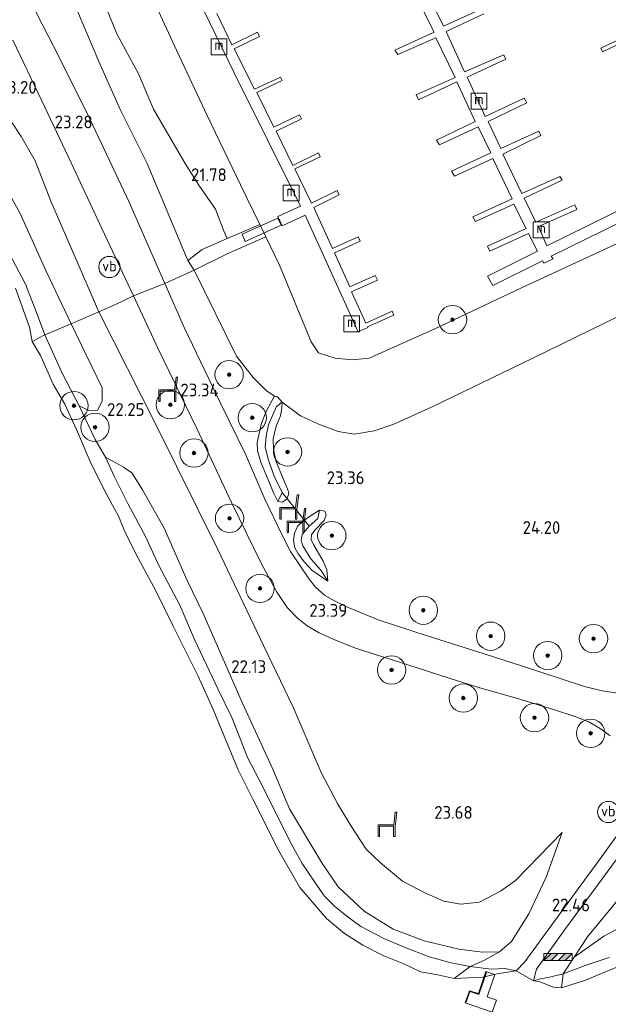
# Model space of a CAD drawing. Header units: metres. Extents: x 185049 to 189876, y 349292 to 352302.
# Tile 229 of 256: x 187889 to 187972, y 351404 to 351543. Entities that reach past the tile are written whole.
import ezdxf
from ezdxf.enums import TextEntityAlignment as Align

# ---------------------------------------------------------------- set-up
doc = ezdxf.new("R2010")
doc.units = ezdxf.units.M
for name, color, linetype, lineweight in [('B-WE-GR-BOOM-S', 90, 'Continuous', 25), ('B-WE-GR-GRAS-GV', 60, 'Continuous', 13), ('B-WE-GR-STRUIK-GV', 90, 'Continuous', 13), ('B-WE-GW-TALUD_KRUIN-G', 90, 'Continuous', 18), ('B-WE-GW-TALUD_TEEN-G', 90, 'Continuous', 18), ('B-WE-IE-MEUBILAIR_WATERWEGMEUBILAIR-S', 150, 'Continuous', 25), ('B-WE-IE-MEUBILAIR_WEGMEUBILAIR-S', 7, 'Continuous', 25), ('B-WE-IE-TERREINAFSCHEIDING_DOORGANG-G', 210, 'Continuous', 18), ('B-WE-IE-TERREINAFSCHEIDING_KUNSTMATIG_HEKWERK-G', 20, 'IE-TERREINAFSCHEIDING-KUNSTMATIG', 18), ('B-WE-KW-KUNSTWERK_BRUG-GV', 170, 'Continuous', 18), ('B-WE-KW-KUNSTWERK_DUIKER-G', 170, 'Continuous', 18), ('B-WE-KW-KUNSTWERK_STEIGER-GV', 170, 'Continuous', 18), ('B-WE-OB-BEKLEDING_STORTSTEEN-GV', 30, 'Continuous', 18), ('B-WE-OG-TERREIN_GROEN-GV', 7, 'Continuous', 18), ('B-WE-OG-WATER_GREPPEL-G', 160, 'Continuous', 18), ('B-WE-OG-WATER_HAVEN-GV', 170, 'Continuous', 18), ('B-WE-OG-WATER_POEL-GV', 7, 'Continuous', 18), ('B-WE-OG-WATER_SLOOT-G', 120, 'Continuous', 18), ('B-WE-VH-VERHARDING_ASFALT-GV', 252, 'Continuous', 18), ('X-XX-AL-HOOGTELABEL-S', 7, 'Continuous', 25)]:
    doc.layers.add(name, color=color, linetype=linetype, lineweight=lineweight)
doc.styles.add('NLCS-ISO', font='NLCS-ISO.ttf')
doc.styles.add('NLCS-ISO-ANNOTATIVE-T18', font='NLCS-ISO.ttf', dxfattribs={"height": 1.8})
doc.linetypes.add('IE-TERREINAFSCHEIDING-KUNSTMATIG', pattern='A,4,[82,NLCS.SHX,S=0.75,R=90,X=0,Y=0],4,-2', length=10)

# ---------------------------------------------------------------- blocks, each defined once
blk = doc.blocks.new('SAL-HOOGTELABEL-SO')
at = {"color": 0, "linetype": 'ByBlock', "lineweight": -2, "style": 'NLCS-ISO-ANNOTATIVE-T18'}
blk.add_attdef('HOOGTE', text='', height=1.8, dxfattribs=at).set_placement((2.79, 0), align=Align.RIGHT)
blk = doc.blocks.new('SIE-WEG_ZITBANK-SO')
at = {"color": 0, "linetype": 'ByBlock', "lineweight": 18}
blk.add_lwpolyline([(-0.91, -1.63), (-0.91, -0.2), (1.09, -0.2), (1.09, -1.63), (1.29, -1.63), (1.29, -0.21), (1.54, 1.78), (1.33, 1.78), (1.11, 0), (-1.11, 0), (-1.11, -1.63)], close=True, dxfattribs=at)
blk = doc.blocks.new('SGR-BOOM_01-SO')
at = {"linetype": 'ByBlock', "lineweight": 18}
h = blk.add_hatch(color=0, dxfattribs=at)
h.dxf.hatch_style = 1
edge = h.paths.add_edge_path()
edge.add_arc((0, 0), 0.25, 0, 360)
at = {"color": 0, "linetype": 'ByBlock', "lineweight": 18}
for radius in [2, 0.25]:
    blk.add_circle((0, 0), radius, dxfattribs=at)
blk = doc.blocks.new('SIE-WATER_MEERPAAL-SO')
at = {"color": 0, "linetype": 'ByBlock', "lineweight": 18}
blk.add_lwpolyline([(-1.12, -1.12), (1.12, -1.12), (1.12, 1.12), (-1.12, 1.12)], close=True, dxfattribs=at)
at = {"color": 0, "linetype": 'ByBlock', "lineweight": 18, "style": 'NLCS-ISO'}
blk.add_text('m', height=1.5, dxfattribs=at).set_placement((0, 0.28), align=Align.MIDDLE_CENTER)
blk = doc.blocks.new('SIE-WEG_PAAL_VERKEERSBORD-SO')
at = {"color": 0, "linetype": 'ByBlock', "lineweight": 18}
blk.add_circle((0, 0), 1.5, dxfattribs=at)
at = {"color": 0, "linetype": 'ByBlock', "lineweight": 18, "style": 'NLCS-ISO'}
blk.add_text('vb', height=1.5, dxfattribs=at).set_placement((0, 0.13), align=Align.MIDDLE_CENTER)
blk = doc.blocks.new('SIE-WEG_SLAGBOOM-SO')
at = {"linetype": 'ByBlock', "lineweight": 18}
h = blk.add_hatch(color=0, dxfattribs=at)
h.dxf.hatch_style = 1
h.paths.add_polyline_path([(0, 0.5), (-1, 0.5), (-2, -0.5), (-1, -0.5)])
h.paths.add_polyline_path([(2, 0.5), (1, 0.5), (0, -0.5), (1, -0.5)])
at = {"color": 0, "linetype": 'ByBlock', "lineweight": 18}
blk.add_lwpolyline([(-2, 0.5), (2, 0.5), (2, -0.5), (-2, -0.5)], close=True, dxfattribs=at)
for points in [[(-2, -0.5), (-1, 0.5)], [(-1, -0.5), (0, 0.5)], [(0, -0.5), (1, 0.5)], [(1, -0.5), (2, 0.5)]]:
    blk.add_lwpolyline(points, dxfattribs=at)

msp = doc.modelspace()

# ---------------------------------------------------------------- linework, layer by layer
at = {"layer": 'B-WE-GR-GRAS-GV'}
for points in [[(187896.76, 351544.292, 23.113), (187899.779, 351537.166, 23.113), (187902.83, 351530.314, 23.122), (187906.6, 351522.785, 23.092), (187912.323, 351509.083, 23.294), (187913.22, 351507.745, 23.294), (187909.072, 351505.868, 23.302), (187904.063, 351517.318, 23.269), (187898.085, 351529.964, 23.21), (187893.346, 351539.434, 23.277), (187891.033, 351543.898, 23.264)], [(187900.829, 351544.675, 22.431), (187902.299, 351541.068, 22.5), (187905.352, 351535.429, 22.423), (187907.48, 351530.441, 22.32), (187909.952, 351526.145, 22.294), (187911.922, 351522.77, 22.217), (187913.852, 351519.702, 22.053), (187916.206, 351516.328, 22.105), (187917.329, 351513.373, 22.174), (187917.857, 351512.178, 22.132), (187914.337, 351510.64, 22.878), (187912.323, 351509.083, 23.294), (187906.6, 351522.785, 23.092), (187902.83, 351530.314, 23.122), (187899.779, 351537.166, 23.113), (187896.76, 351544.292, 23.113)], [(187887.634, 351540.174, 23.294), (187891.732, 351531.619, 23.294), (187895.876, 351522.873, 23.239), (187900.199, 351513.59, 23.21), (187904.649, 351504.091, 23.29), (187902.126, 351502.858, 23.327), (187899.779, 351501.825, 23.084), (187892.981, 351517.458, 23.063), (187890.783, 351523.135, 23.071), (187888.811, 351526.615, 23.067), (187887.454, 351528.676, 23.021)], [(187887.454, 351528.676, 23.021), (187888.811, 351526.615, 23.067), (187890.783, 351523.135, 23.071), (187892.981, 351517.458, 23.063), (187899.779, 351501.825, 23.084), (187895.848, 351500.166, 21.863), (187892.275, 351507.695, 21.792), (187888.633, 351515.807, 21.649), (187886.225, 351520.139, 21.645)], [(187983.308, 351506.217, 23.554), (187960.949, 351495.313, 23.357), (187946.698, 351488.383, 23.336), (187941.346, 351486.003, 23.319), (187938.577, 351485.07, 23.294), (187935.838, 351484.583, 23.256), (187933.514, 351484.934, 23.21), (187930.656, 351486.041, 23.151), (187928.192, 351487.151, 23.168), (187925.612, 351489.1, 22.958), (187924.941, 351489.909, 22.95), (187924.527, 351489.94, 23.05), (187923.386, 351490.751, 23.105), (187921.554, 351492.568, 23.18), (187919.196, 351495.605, 23.252), (187913.22, 351507.745, 23.294), (187917.878, 351510.028, 22.278), (187923.311, 351512.44, 20.944), (187925.254, 351508.418, 20.885), (187929.689, 351497.622, 20.885), (187930.747, 351496.08, 20.885), (187933.103, 351495.324, 20.885), (187935.479, 351495.072, 20.885), (187937.902, 351495.289, 20.885), (187947.156, 351499.425, 20.885), (187959.352, 351505.248, 20.885), (187974.084, 351512.051, 20.885)], [(187972.949, 351448.046, 24.666), (187970.771, 351448.357, 24.607), (187968.246, 351448.98, 24.586), (187964.832, 351450.107, 24.586), (187959.51, 351451.856, 24.553), (187952.942, 351453.934, 24.322), (187946.081, 351456.099, 23.932), (187939.154, 351458.39, 23.608), (187934.494, 351460.326, 23.411), (187932.989, 351461.072, 23.336), (187931.605, 351461.847, 23.336), (187930.307, 351462.971, 23.336), (187929.413, 351464.094, 23.323), (187928.14, 351466.006, 23.285), (187926.797, 351468.007, 23.285), (187925.576, 351470.422, 23.29), (187923.159, 351475.428, 23.285), (187920.475, 351481.762, 23.336), (187916.968, 351488.871, 23.285), (187911.829, 351499.562, 23.323), (187909.072, 351505.868, 23.302), (187913.22, 351507.745, 23.294), (187919.196, 351495.605, 23.252), (187921.554, 351492.568, 23.18), (187923.386, 351490.751, 23.105), (187924.527, 351489.94, 23.05), (187924.154, 351489.274, 23.197), (187923.351, 351487.759, 23.365), (187922.729, 351486.114, 23.369), (187922.365, 351484.664, 23.352), (187922.119, 351483.406, 23.344), (187922.15, 351482.23, 23.331), (187922.609, 351480.612, 23.323), (187924.45, 351476.197, 23.277), (187924.993, 351475.067, 23.264), (187925.617, 351474.966, 23.269), (187926.293, 351475.412, 23.26), (187926.585, 351476.195, 23.273), (187926.473, 351476.598, 23.281), (187925.772, 351478.335, 23.306), (187924.761, 351480.656, 23.327), (187924.404, 351482.41, 23.315), (187924.362, 351483.937, 23.327), (187924.759, 351485.71, 23.239), (187925.371, 351487.173, 23.151), (187925.573, 351488.231, 23.092), (187925.612, 351489.1, 22.958), (187928.192, 351487.151, 23.168), (187930.656, 351486.041, 23.151), (187933.514, 351484.934, 23.21), (187935.838, 351484.583, 23.256), (187938.577, 351485.07, 23.294), (187941.346, 351486.003, 23.319), (187946.698, 351488.383, 23.336), (187960.949, 351495.313, 23.357), (187983.308, 351506.217, 23.554)], [(187975.298, 351431.39, 24.288), (187970.681, 351424.988, 23.545), (187964.007, 351415.867, 22.152), (187959.85, 351410.118, 21.175), (187958.622, 351408.851, 20.864), (187957.01, 351409.148, 20.994), (187955.113, 351409.071, 20.986), (187952.136, 351409.455, 20.999), (187954.155, 351410.345, 21.137), (187956.266, 351411.503, 21.334), (187957.981, 351412.964, 21.695), (187960.398, 351416.894, 22.253), (187962.857, 351422.058, 22.983), (187965.106, 351428.351, 23.864), (187958.523, 351421.577, 23.365), (187956.405, 351420.069, 23.294), (187953.432, 351418.507, 23.248), (187950.804, 351418.227, 23.168), (187948.424, 351418.653, 23.13), (187945.747, 351419.828, 23.117), (187942.604, 351421.497, 23.122), (187939.511, 351424.093, 23.185), (187937.468, 351425.995, 23.285), (187935.363, 351429.246, 23.277), (187933.412, 351432.45, 23.281), (187931.115, 351436.853, 23.201), (187927.154, 351446.042, 23.197), (187922.987, 351454.763, 23.189), (187916.53, 351468.304, 23.206), (187907.806, 351485.96, 23.222), (187899.779, 351501.825, 23.084), (187902.126, 351502.858, 23.327), (187904.649, 351504.091, 23.29), (187908.139, 351496.625, 23.281), (187913.573, 351485.385, 23.331), (187918.461, 351474.958, 23.331), (187922.762, 351466.183, 23.315), (187924.816, 351462.365, 23.34), (187926.347, 351460.122, 23.311), (187927.749, 351458.658, 23.348), (187929.141, 351457.548, 23.331), (187930.836, 351456.521, 23.352), (187933.15, 351455.515, 23.415), (187936.114, 351454.321, 23.533), (187943.22, 351452.088, 23.856), (187949.298, 351450.088, 24.175), (187953.482, 351448.795, 24.427), (187958.813, 351447.275, 24.557), (187963.889, 351445.729, 24.599), (187967.049, 351444.676, 24.67), (187968.847, 351444.002, 24.645), (187970.602, 351442.969, 24.649), (187971.875, 351442.002, 24.632)], [(187974.152, 351420.267, 23.029), (187968.695, 351413.66, 21.989), (187966.812, 351410.752, 21.431), (187965.229, 351408.426, 21.07), (187963.315, 351407.948, 21.074), (187962.041, 351407.721, 21.049), (187961.051, 351407.442, 20.864), (187961.471, 351409.057, 21.112), (187965.489, 351414.684, 22.064), (187970.676, 351421.692, 23.151), (187977.246, 351430.68, 24.259)], [(187976.607, 351416.724, 21.594), (187971.006, 351413.748, 21.603), (187966.812, 351410.752, 21.431), (187968.695, 351413.66, 21.989), (187974.152, 351420.267, 23.029)]]:
    msp.add_polyline3d(points, dxfattribs=at)
for points in [[(187917.878, 351510.028, 22.278), (187913.22, 351507.745, 23.294), (187912.323, 351509.083, 23.294), (187914.337, 351510.64, 22.878), (187917.857, 351512.178, 22.132), (187919.732, 351512.997, 21.674), (187922.48, 351514.16, 20.894), (187923.311, 351512.44, 20.944)], [(187899.779, 351501.825, 23.084), (187907.806, 351485.96, 23.222), (187916.53, 351468.304, 23.206), (187922.987, 351454.763, 23.189), (187927.154, 351446.042, 23.197), (187931.115, 351436.853, 23.201), (187933.412, 351432.45, 23.281), (187935.363, 351429.246, 23.277), (187937.468, 351425.995, 23.285), (187939.511, 351424.093, 23.185), (187942.604, 351421.497, 23.122), (187945.747, 351419.828, 23.117), (187948.424, 351418.653, 23.13), (187950.804, 351418.227, 23.168), (187953.432, 351418.507, 23.248), (187956.405, 351420.069, 23.294), (187958.523, 351421.577, 23.365), (187965.106, 351428.351, 23.864), (187962.857, 351422.058, 22.983), (187960.398, 351416.894, 22.253), (187957.981, 351412.964, 21.695), (187956.266, 351411.503, 21.334), (187953.891, 351411.475, 21.577), (187950.547, 351411.887, 21.461), (187945.625, 351413.082, 21.538), (187941.298, 351414.702, 21.526), (187937.198, 351417.264, 21.431), (187933.519, 351420.672, 21.384), (187931.222, 351424.065, 21.5), (187926.665, 351431.697, 21.534), (187924.324, 351437.319, 21.453), (187919.973, 351446.719, 21.418), (187914.498, 351459.266, 21.543), (187912.217, 351463.946, 21.586), (187909.006, 351471.294, 21.654), (187905.935, 351476.702, 21.573), (187904.41, 351479.137, 21.581), (187903.255, 351479.902, 21.362), (187900.696, 351481.316, 21.182), (187899.246, 351483.849, 21.091), (187897.001, 351488.602, 21.032), (187898.365, 351487.909, 21.217), (187899.581, 351487.963, 21.481), (187900.258, 351489.224, 21.838), (187900.237, 351491.097, 22.014), (187895.848, 351500.166, 21.863)], [(187925.632, 351476.35, 22.941), (187924.993, 351475.067, 23.264), (187924.45, 351476.197, 23.277), (187922.609, 351480.612, 23.323), (187922.15, 351482.23, 23.331), (187922.119, 351483.406, 23.344), (187922.365, 351484.664, 23.352), (187922.729, 351486.114, 23.369), (187923.351, 351487.759, 23.365), (187924.154, 351489.274, 23.197), (187924.527, 351489.94, 23.05), (187924.941, 351489.909, 22.95), (187925.612, 351489.1, 22.958), (187924.809, 351488.481, 22.845), (187923.692, 351485.904, 22.904), (187923.355, 351484.294, 22.92), (187923.206, 351482.782, 22.916), (187923.655, 351481.068, 22.908), (187924.493, 351478.652, 22.971)], [(187926.293, 351475.412, 23.26), (187925.617, 351474.966, 23.269), (187924.993, 351475.067, 23.264), (187925.632, 351476.35, 22.941), (187924.493, 351478.652, 22.971), (187923.655, 351481.068, 22.908), (187923.206, 351482.782, 22.916), (187923.355, 351484.294, 22.92), (187923.692, 351485.904, 22.904), (187924.809, 351488.481, 22.845), (187925.612, 351489.1, 22.958), (187925.573, 351488.231, 23.092), (187925.371, 351487.173, 23.151), (187924.759, 351485.71, 23.239), (187924.362, 351483.937, 23.327), (187924.404, 351482.41, 23.315), (187924.761, 351480.656, 23.327), (187925.772, 351478.335, 23.306), (187926.473, 351476.598, 23.281), (187926.585, 351476.195, 23.273)], [(187931.109, 351465.343, 23.189), (187932.048, 351463.813, 23.403), (187929.819, 351465.371, 23.373), (187928.78, 351466.521, 23.352), (187927.86, 351467.67, 23.34), (187927.423, 351468.559, 23.34), (187927.206, 351469.557, 23.298), (187927.341, 351470.618, 23.298), (187927.816, 351471.645, 23.302), (187929.185, 351472.75, 23.344), (187930.881, 351473.859, 23.348), (187930.665, 351472.67, 23.092), (187929.449, 351471.575, 23.034), (187928.435, 351470.423, 23.017), (187928.305, 351469.589, 23.021), (187928.553, 351468.837, 23.021), (187929.676, 351466.992, 23.067)], [(187929.819, 351465.371, 23.373), (187932.048, 351463.813, 23.403), (187931.899, 351465.42, 23.42), (187931.383, 351466.675, 23.424), (187930.048, 351469.021, 23.403), (187929.693, 351469.726, 23.394), (187929.777, 351470.383, 23.394), (187930.25, 351471.024, 23.39), (187931.553, 351472.39, 23.357), (187931.838, 351473.187, 23.344), (187931.623, 351473.728, 23.344), (187930.881, 351473.859, 23.348), (187929.185, 351472.75, 23.344), (187927.816, 351471.645, 23.302), (187927.341, 351470.618, 23.298), (187927.206, 351469.557, 23.298), (187927.423, 351468.559, 23.34), (187927.86, 351467.67, 23.34), (187928.78, 351466.521, 23.352)], [(187931.899, 351465.42, 23.42), (187932.048, 351463.813, 23.403), (187931.109, 351465.343, 23.189), (187929.676, 351466.992, 23.067), (187928.553, 351468.837, 23.021), (187928.305, 351469.589, 23.021), (187928.435, 351470.423, 23.017), (187929.449, 351471.575, 23.034), (187930.665, 351472.67, 23.092), (187930.881, 351473.859, 23.348), (187931.623, 351473.728, 23.344), (187931.838, 351473.187, 23.344), (187931.553, 351472.39, 23.357), (187930.25, 351471.024, 23.39), (187929.777, 351470.383, 23.394), (187929.693, 351469.726, 23.394), (187930.048, 351469.021, 23.403), (187931.383, 351466.675, 23.424)], [(187952.136, 351409.455, 20.999), (187955.113, 351409.071, 20.986), (187957.01, 351409.148, 20.994), (187958.622, 351408.851, 20.864), (187955.925, 351408.406, 20.864), (187953.898, 351407.961, 20.864), (187949.862, 351407.763, 20.864)], [(187965.229, 351408.426, 21.07), (187965.006, 351406.448, 20.864), (187963.878, 351406.513, 20.864), (187962.565, 351407.041, 20.864), (187961.81, 351407.323, 20.864), (187961.051, 351407.442, 20.864), (187962.041, 351407.721, 21.049), (187963.315, 351407.948, 21.074)]]:
    msp.add_polyline3d(points, close=True, dxfattribs=at)
at = {"layer": 'B-WE-GR-STRUIK-GV'}
msp.add_polyline3d([(187907.604, 351545.481, 20.885), (187910.725, 351538.783, 20.885), (187915.054, 351529.563, 20.885), (187919.769, 351519.772, 20.885), (187922.48, 351514.16, 20.894), (187919.732, 351512.997, 21.674), (187917.857, 351512.178, 22.132), (187917.329, 351513.373, 22.174), (187916.206, 351516.328, 22.105), (187913.852, 351519.702, 22.053), (187911.922, 351522.77, 22.217), (187909.952, 351526.145, 22.294), (187907.48, 351530.441, 22.32), (187905.352, 351535.429, 22.423), (187902.299, 351541.068, 22.5), (187900.829, 351544.675, 22.431)], dxfattribs=at)
at = {"layer": 'B-WE-GW-TALUD_KRUIN-G'}
for points in [[(187897.695, 351562.9, 23.378), (187896.299, 351560.532, 23.214), (187895.032, 351558.006, 23.147), (187894.439, 351555.268, 23.059), (187894.425, 351552.619, 23.059), (187894.844, 351550.288, 23.05), (187895.571, 351548.339, 23.059), (187896.76, 351544.292, 23.113), (187899.779, 351537.166, 23.113), (187902.83, 351530.314, 23.122), (187906.6, 351522.785, 23.092), (187912.323, 351509.083, 23.294)], [(187965.106, 351428.351, 23.864), (187958.523, 351421.577, 23.365), (187956.405, 351420.069, 23.294), (187953.432, 351418.507, 23.248), (187950.804, 351418.227, 23.168), (187948.424, 351418.653, 23.13), (187945.747, 351419.828, 23.117), (187942.604, 351421.497, 23.122), (187939.511, 351424.093, 23.185), (187937.468, 351425.995, 23.285), (187935.363, 351429.246, 23.277), (187933.412, 351432.45, 23.281), (187931.115, 351436.853, 23.201), (187927.154, 351446.042, 23.197), (187922.987, 351454.763, 23.189), (187916.53, 351468.304, 23.206), (187907.806, 351485.96, 23.222), (187899.779, 351501.825, 23.084), (187892.981, 351517.458, 23.063), (187890.783, 351523.135, 23.071), (187888.811, 351526.615, 23.067), (187887.454, 351528.676, 23.021), (187886.205, 351530.037, 23.034), (187884.805, 351530.971, 23.13)], [(187913.22, 351507.745, 23.294), (187912.323, 351509.083, 23.294)], [(187925.612, 351489.1, 22.958), (187928.192, 351487.151, 23.168), (187930.656, 351486.041, 23.151), (187933.514, 351484.934, 23.21), (187935.838, 351484.583, 23.256), (187938.577, 351485.07, 23.294), (187941.346, 351486.003, 23.319), (187946.698, 351488.383, 23.336), (187960.949, 351495.313, 23.357), (187983.308, 351506.217, 23.554), (187991.922, 351510.126, 23.558)], [(187913.22, 351507.745, 23.294), (187919.196, 351495.605, 23.252), (187921.554, 351492.568, 23.18), (187923.386, 351490.751, 23.105), (187924.527, 351489.94, 23.05)], [(187974.152, 351420.267, 23.029), (187968.695, 351413.66, 21.989), (187966.812, 351410.752, 21.431), (187965.229, 351408.426, 21.07), (187965.006, 351406.448, 20.864)]]:
    msp.add_polyline3d(points, dxfattribs=at)
at = {"layer": 'B-WE-GW-TALUD_TEEN-G'}
msp.add_polyline3d([(187965.106, 351428.351, 23.864), (187962.857, 351422.058, 22.983), (187960.398, 351416.894, 22.253), (187957.981, 351412.964, 21.695), (187956.266, 351411.503, 21.334), (187954.155, 351410.345, 21.137), (187952.136, 351409.455, 20.999), (187949.862, 351407.763, 20.864)], dxfattribs=at)
at = {"layer": 'B-WE-IE-TERREINAFSCHEIDING_DOORGANG-G'}
msp.add_polyline3d([(187904.649, 351504.091, 23.29), (187909.072, 351505.868, 23.302)], dxfattribs=at)
at = {"layer": 'B-WE-IE-TERREINAFSCHEIDING_KUNSTMATIG_HEKWERK-G'}
for points in [[(187912.323, 351509.083, 23.294), (187914.337, 351510.64, 22.878), (187917.857, 351512.178, 22.132), (187919.732, 351512.997, 21.674), (187922.48, 351514.16, 20.894)], [(187909.072, 351505.868, 23.302), (187913.22, 351507.745, 23.294), (187917.878, 351510.028, 22.278), (187923.311, 351512.44, 20.944)], [(187890.353, 351497.68, 20.864), (187892.17, 351498.615, 21.049), (187895.848, 351500.166, 21.863), (187899.779, 351501.825, 23.084), (187902.126, 351502.858, 23.327), (187904.649, 351504.091, 23.29)], [(187954.424, 351408.625, 20.849), (187953.341, 351405.508, 20.849), (187952.096, 351405.924, 20.849), (187951.582, 351404.422, 20.849)]]:
    msp.add_polyline3d(points, dxfattribs=at)
at = {"layer": 'B-WE-KW-KUNSTWERK_BRUG-GV'}
msp.add_polyline3d([(187925.462, 351514.067, 21.292), (187920.395, 351511.763, 21.838), (187919.974, 351512.804, 21.754), (187925.011, 351515.058, 21.292)], close=True, dxfattribs=at)
at = {"layer": 'B-WE-KW-KUNSTWERK_DUIKER-G'}
msp.add_polyline3d([(187925.632, 351476.35, 22.941), (187929.449, 351471.575, 23.034)], dxfattribs=at)
at = {"layer": 'B-WE-KW-KUNSTWERK_STEIGER-GV'}
for points in [[(187916.405, 351543.936, 21.296), (187918.537, 351539.548, 21.296), (187922.159, 351541.308, 21.284), (187922.446, 351540.719, 21.326), (187918.852, 351538.973, 21.305), (187921.73, 351533.273, 21.351), (187925.384, 351534.983, 21.33), (187925.613, 351534.513, 21.33), (187922.061, 351532.787, 21.33), (187924.441, 351527.889, 21.33), (187928.061, 351529.648, 21.338), (187928.345, 351529.064, 21.334), (187924.783, 351527.333, 21.334), (187927.125, 351522.515, 21.334), (187930.73, 351524.268, 21.334), (187930.987, 351523.738, 21.334), (187927.427, 351522.008, 21.334), (187929.768, 351517.19, 21.364), (187933.364, 351518.974, 21.326), (187933.67, 351518.356, 21.338), (187930.102, 351516.586, 21.359), (187932.732, 351510.799, 21.368), (187936.348, 351512.443, 21.338), (187936.639, 351511.804, 21.338), (187933.005, 351510.152, 21.364), (187935.187, 351505.352, 21.364), (187938.759, 351506.976, 21.38), (187939.053, 351506.33, 21.38), (187935.409, 351504.673, 21.38), (187937.419, 351500.251, 21.38), (187941.132, 351501.939, 21.347), (187941.38, 351501.395, 21.347), (187937.679, 351499.713, 21.347), (187937.718, 351499.627, 21.351), (187936.351, 351499.004, 21.401), (187928.867, 351515.468, 21.418), (187925.629, 351513.995, 21.25), (187925.03, 351515.313, 21.25), (187928.207, 351516.757, 21.422), (187918.923, 351535.466, 21.347), (187910.113, 351553.595, 21.347)], [(187981.1, 351518.313, 21.41), (187963.578, 351509.709, 21.402), (187963.829, 351509.345, 21.402), (187962.505, 351508.707, 21.402), (187962.331, 351509.033, 21.402), (187955.33, 351505.554, 21.407), (187954.558, 351506.896, 21.411), (187961.616, 351510.395, 21.226), (187960.36, 351512.888, 21.226), (187954.912, 351510.413, 21.226), (187954.583, 351511.103, 21.226), (187960.051, 351513.617, 21.226), (187958.292, 351517.031, 21.226), (187952.863, 351514.594, 21.226), (187952.515, 351515.247, 21.226), (187958.04, 351517.78, 21.226), (187955.352, 351523.477, 21.226), (187949.904, 351521.002, 21.226), (187949.479, 351521.692, 21.226), (187955.042, 351524.302, 21.226), (187953.264, 351527.966, 21.226), (187947.816, 351525.395, 21.226), (187947.391, 351526.085, 21.226), (187952.82, 351528.714, 21.226), (187950.267, 351534.296, 21.226), (187944.838, 351531.763, 21.226), (187944.509, 351532.454, 21.226), (187949.996, 351534.91, 21.226), (187947.309, 351540.512, 21.226), (187941.918, 351538.151, 21.226), (187941.513, 351538.784, 21.226), (187947.076, 351541.299, 21.226), (187944.274, 351546.861, 21.226)], [(187945.712, 351547.634, 21.226), (187948.361, 351542.148, 21.226), (187953.694, 351544.584, 21.226)], [(187954.08, 351543.913, 21.226), (187948.766, 351541.419, 21.226), (187951.358, 351535.721, 21.226), (187956.864, 351538.12, 21.226), (187957.173, 351537.487, 21.226), (187951.706, 351534.973, 21.226), (187954.259, 351529.391, 21.226), (187959.764, 351531.982, 21.226), (187960.112, 351531.329, 21.226), (187954.683, 351528.7, 21.226), (187956.481, 351524.883, 21.226), (187961.834, 351527.358, 21.226), (187962.104, 351526.744, 21.226), (187956.753, 351524.077, 21.226), (187959.421, 351518.533, 21.226), (187964.792, 351520.951, 21.226), (187965.101, 351520.414, 21.226), (187959.73, 351517.9, 21.226), (187961.412, 351514.524, 21.213), (187966.879, 351516.942, 21.226), (187967.169, 351516.271, 21.222), (187961.759, 351513.872, 21.252), (187962.959, 351511.167, 21.389), (187980.414, 351519.769, 21.385)], [(187976.557, 351541.326, 21.334), (187970.813, 351538.554, 21.334), (187970.573, 351539.05, 21.334), (187976.321, 351541.824, 21.334)]]:
    msp.add_polyline3d(points, dxfattribs=at)
msp.add_polyline3d([(187955.604, 351408.324, 20.787), (187954.544, 351405.182, 20.787), (187955.837, 351404.713, 20.787), (187955.219, 351403.013, 20.787), (187951.441, 351404.304, 20.787), (187952.03, 351406.031, 20.787), (187953.293, 351405.621, 20.787), (187954.353, 351408.723, 20.787)], close=True, dxfattribs=at)
at = {"layer": 'B-WE-OB-BEKLEDING_STORTSTEEN-GV'}
for points in [[(187887.187, 351510.046, 21.082), (187889.408, 351505.765, 21.045), (187890.958, 351501.736, 21.053), (187892.17, 351498.615, 21.049), (187890.353, 351497.68, 20.864), (187889.974, 351499.693, 20.864), (187888.029, 351505.178, 20.864)], [(187973.692, 351409.741, 20.864), (187968.42, 351407.514, 20.864), (187965.006, 351406.448, 20.864), (187965.229, 351408.426, 21.07), (187968.331, 351409.572, 21.082), (187971.724, 351410.727, 21.041)]]:
    msp.add_polyline3d(points, dxfattribs=at)
msp.add_polyline3d([(187952.136, 351409.455, 20.999), (187949.862, 351407.763, 20.864), (187947.36, 351408.323, 20.864), (187945.152, 351408.721, 20.864), (187942.767, 351409.81, 20.864), (187939.941, 351410.965, 20.864), (187937.013, 351412.467, 20.864), (187934.396, 351414.11, 20.864), (187931.887, 351416.203, 20.864), (187928.106, 351420.577, 20.864), (187925.134, 351425.756, 20.864), (187921.511, 351432.985, 20.864), (187919.355, 351437.298, 20.864), (187915.873, 351445.739, 20.864), (187913.795, 351450.446, 20.864), (187910.232, 351457.461, 20.864), (187907.819, 351462.448, 20.864), (187905.312, 351467.079, 20.864), (187903.514, 351470.632, 20.864), (187902.549, 351473.026, 20.864), (187900.519, 351476.708, 20.864), (187898.564, 351480.735, 20.864), (187896.597, 351485.246, 20.864), (187894.985, 351488.803, 20.864), (187893.315, 351491.638, 20.864), (187891.529, 351495.684, 20.864), (187890.353, 351497.68, 20.864), (187892.17, 351498.615, 21.049), (187894.547, 351493.307, 21.049), (187897.001, 351488.602, 21.032), (187899.246, 351483.849, 21.091), (187900.696, 351481.316, 21.182), (187901.97, 351478.559, 21.12), (187903.908, 351474.707, 21.078), (187906.339, 351470.142, 21.07), (187908.234, 351466.068, 21.061), (187911.192, 351460.424, 21.095), (187913.266, 351455.591, 21.12), (187916.595, 351448.54, 21.124), (187918.546, 351444.595, 21.124), (187920.794, 351438.867, 21.129), (187922.866, 351434.901, 21.129), (187925.584, 351429.412, 21.108), (187927.028, 351426.523, 21.108), (187928.425, 351423.968, 21.078), (187930.229, 351421.342, 21.07), (187931.558, 351419.431, 21.045), (187932.999, 351417.975, 21.045), (187934.742, 351416.545, 21.045), (187936.697, 351415.119, 21.045), (187939.845, 351413.469, 21.049), (187942.722, 351412.249, 21.053), (187946.366, 351410.835, 21.057), (187949.433, 351409.977, 21.049)], close=True, dxfattribs=at)
at = {"layer": 'B-WE-OG-TERREIN_GROEN-GV'}
for points in [[(187886.225, 351520.139, 21.645), (187888.633, 351515.807, 21.649), (187892.275, 351507.695, 21.792), (187895.848, 351500.166, 21.863), (187892.17, 351498.615, 21.049), (187890.958, 351501.736, 21.053), (187889.408, 351505.765, 21.045), (187887.187, 351510.046, 21.082)], [(187971.724, 351410.727, 21.041), (187968.331, 351409.572, 21.082), (187965.229, 351408.426, 21.07), (187966.812, 351410.752, 21.431), (187971.006, 351413.748, 21.603), (187976.607, 351416.724, 21.594)]]:
    msp.add_polyline3d(points, dxfattribs=at)
for points in [[(187899.581, 351487.963, 21.481), (187898.365, 351487.909, 21.217), (187897.001, 351488.602, 21.032), (187894.547, 351493.307, 21.049), (187892.17, 351498.615, 21.049), (187895.848, 351500.166, 21.863), (187900.237, 351491.097, 22.014), (187900.258, 351489.224, 21.838)], [(187950.547, 351411.887, 21.461), (187953.891, 351411.475, 21.577), (187956.266, 351411.503, 21.334), (187954.155, 351410.345, 21.137), (187952.136, 351409.455, 20.999), (187949.433, 351409.977, 21.049), (187946.366, 351410.835, 21.057), (187942.722, 351412.249, 21.053), (187939.845, 351413.469, 21.049), (187936.697, 351415.119, 21.045), (187934.742, 351416.545, 21.045), (187932.999, 351417.975, 21.045), (187931.558, 351419.431, 21.045), (187930.229, 351421.342, 21.07), (187928.425, 351423.968, 21.078), (187927.028, 351426.523, 21.108), (187925.584, 351429.412, 21.108), (187922.866, 351434.901, 21.129), (187920.794, 351438.867, 21.129), (187918.546, 351444.595, 21.124), (187916.595, 351448.54, 21.124), (187913.266, 351455.591, 21.12), (187911.192, 351460.424, 21.095), (187908.234, 351466.068, 21.061), (187906.339, 351470.142, 21.07), (187903.908, 351474.707, 21.078), (187901.97, 351478.559, 21.12), (187900.696, 351481.316, 21.182), (187903.255, 351479.902, 21.362), (187904.41, 351479.137, 21.581), (187905.935, 351476.702, 21.573), (187909.006, 351471.294, 21.654), (187912.217, 351463.946, 21.586), (187914.498, 351459.266, 21.543), (187919.973, 351446.719, 21.418), (187924.324, 351437.319, 21.453), (187926.665, 351431.697, 21.534), (187931.222, 351424.065, 21.5), (187933.519, 351420.672, 21.384), (187937.198, 351417.264, 21.431), (187941.298, 351414.702, 21.526), (187945.625, 351413.082, 21.538)]]:
    msp.add_polyline3d(points, close=True, dxfattribs=at)
at = {"layer": 'B-WE-OG-WATER_GREPPEL-G'}
for points in [[(187925.632, 351476.35, 22.941), (187924.493, 351478.652, 22.971), (187923.655, 351481.068, 22.908), (187923.206, 351482.782, 22.916), (187923.355, 351484.294, 22.92), (187923.692, 351485.904, 22.904), (187924.809, 351488.481, 22.845)], [(187931.109, 351465.343, 23.189), (187929.676, 351466.992, 23.067), (187928.553, 351468.837, 23.021), (187928.305, 351469.589, 23.021), (187928.435, 351470.423, 23.017), (187929.449, 351471.575, 23.034), (187930.665, 351472.67, 23.092)]]:
    msp.add_polyline3d(points, dxfattribs=at)
at = {"layer": 'B-WE-OG-WATER_HAVEN-GV'}
msp.add_polyline3d([(187974.084, 351512.051, 20.885), (187959.352, 351505.248, 20.885), (187947.156, 351499.425, 20.885), (187937.902, 351495.289, 20.885), (187935.479, 351495.072, 20.885), (187933.103, 351495.324, 20.885), (187930.747, 351496.08, 20.885), (187929.689, 351497.622, 20.885), (187925.254, 351508.418, 20.885), (187923.311, 351512.44, 20.944), (187922.48, 351514.16, 20.894), (187919.769, 351519.772, 20.885), (187915.054, 351529.563, 20.885), (187910.725, 351538.783, 20.885), (187907.604, 351545.481, 20.885), (187904.848, 351551.53, 20.885), (187903.693, 351554.871, 20.885), (187903.649, 351556.003, 20.885), (187904.526, 351557.685, 20.885), (187905.972, 351558.906, 20.885), (187916.451, 351564.77, 20.885), (187927.755, 351570.696, 20.885), (187950.415, 351561.344, 20.885), (187972.766, 351571.638, 20.885)], dxfattribs=at)
at = {"layer": 'B-WE-OG-WATER_POEL-GV'}
msp.add_polyline3d([(187888.029, 351505.178, 20.864), (187889.974, 351499.693, 20.864), (187890.353, 351497.68, 20.864), (187891.529, 351495.684, 20.864), (187893.315, 351491.638, 20.864), (187894.985, 351488.803, 20.864), (187896.597, 351485.246, 20.864), (187898.564, 351480.735, 20.864), (187900.519, 351476.708, 20.864), (187902.549, 351473.026, 20.864), (187903.514, 351470.632, 20.864), (187905.312, 351467.079, 20.864), (187907.819, 351462.448, 20.864), (187910.232, 351457.461, 20.864), (187913.795, 351450.446, 20.864), (187915.873, 351445.739, 20.864), (187919.355, 351437.298, 20.864), (187921.511, 351432.985, 20.864), (187925.134, 351425.756, 20.864), (187928.106, 351420.577, 20.864), (187931.887, 351416.203, 20.864), (187934.396, 351414.11, 20.864), (187937.013, 351412.467, 20.864), (187939.941, 351410.965, 20.864), (187942.767, 351409.81, 20.864), (187945.152, 351408.721, 20.864), (187947.36, 351408.323, 20.864), (187949.862, 351407.763, 20.864), (187953.898, 351407.961, 20.864), (187955.925, 351408.406, 20.864), (187958.622, 351408.851, 20.864), (187961.051, 351407.442, 20.864), (187961.81, 351407.323, 20.864), (187962.565, 351407.041, 20.864), (187963.878, 351406.513, 20.864), (187965.006, 351406.448, 20.864), (187968.42, 351407.514, 20.864), (187973.692, 351409.741, 20.864)], dxfattribs=at)
at = {"layer": 'B-WE-OG-WATER_SLOOT-G'}
for points in [[(187924.527, 351489.94, 23.05), (187924.154, 351489.274, 23.197), (187923.351, 351487.759, 23.365), (187922.729, 351486.114, 23.369), (187922.365, 351484.664, 23.352), (187922.119, 351483.406, 23.344), (187922.15, 351482.23, 23.331), (187922.609, 351480.612, 23.323), (187924.45, 351476.197, 23.277), (187924.993, 351475.067, 23.264), (187925.617, 351474.966, 23.269), (187926.293, 351475.412, 23.26), (187926.585, 351476.195, 23.273), (187926.473, 351476.598, 23.281), (187925.772, 351478.335, 23.306), (187924.761, 351480.656, 23.327), (187924.404, 351482.41, 23.315), (187924.362, 351483.937, 23.327), (187924.759, 351485.71, 23.239), (187925.371, 351487.173, 23.151), (187925.573, 351488.231, 23.092), (187925.612, 351489.1, 22.958), (187924.941, 351489.909, 22.95)], [(187930.881, 351473.859, 23.348), (187929.185, 351472.75, 23.344), (187927.816, 351471.645, 23.302), (187927.341, 351470.618, 23.298), (187927.206, 351469.557, 23.298), (187927.423, 351468.559, 23.34), (187927.86, 351467.67, 23.34), (187928.78, 351466.521, 23.352), (187929.819, 351465.371, 23.373), (187932.048, 351463.813, 23.403), (187931.899, 351465.42, 23.42), (187931.383, 351466.675, 23.424), (187930.048, 351469.021, 23.403), (187929.693, 351469.726, 23.394), (187929.777, 351470.383, 23.394), (187930.25, 351471.024, 23.39), (187931.553, 351472.39, 23.357), (187931.838, 351473.187, 23.344), (187931.623, 351473.728, 23.344)]]:
    msp.add_polyline3d(points, close=True, dxfattribs=at)
at = {"layer": 'B-WE-VH-VERHARDING_ASFALT-GV'}
for points in [[(187888.323, 351555.044, 23.399), (187888.771, 351551.395, 23.29), (187888.891, 351549.596, 23.281), (187889.623, 351547.241, 23.273), (187891.033, 351543.898, 23.264), (187893.346, 351539.434, 23.277), (187898.085, 351529.964, 23.21), (187904.063, 351517.318, 23.269), (187909.072, 351505.868, 23.302), (187904.649, 351504.091, 23.29), (187900.199, 351513.59, 23.21), (187895.876, 351522.873, 23.239), (187891.732, 351531.619, 23.294), (187887.634, 351540.174, 23.294)], [(187971.875, 351442.002, 24.632), (187970.602, 351442.969, 24.649), (187968.847, 351444.002, 24.645), (187967.049, 351444.676, 24.67), (187963.889, 351445.729, 24.599), (187958.813, 351447.275, 24.557), (187953.482, 351448.795, 24.427), (187949.298, 351450.088, 24.175), (187943.22, 351452.088, 23.856), (187936.114, 351454.321, 23.533), (187933.15, 351455.515, 23.415), (187930.836, 351456.521, 23.352), (187929.141, 351457.548, 23.331), (187927.749, 351458.658, 23.348), (187926.347, 351460.122, 23.311), (187924.816, 351462.365, 23.34), (187922.762, 351466.183, 23.315), (187918.461, 351474.958, 23.331), (187913.573, 351485.385, 23.331), (187908.139, 351496.625, 23.281), (187904.649, 351504.091, 23.29), (187909.072, 351505.868, 23.302), (187911.829, 351499.562, 23.323), (187916.968, 351488.871, 23.285), (187920.475, 351481.762, 23.336), (187923.159, 351475.428, 23.285), (187925.576, 351470.422, 23.29), (187926.797, 351468.007, 23.285), (187928.14, 351466.006, 23.285), (187929.413, 351464.094, 23.323), (187930.307, 351462.971, 23.336), (187931.605, 351461.847, 23.336), (187932.989, 351461.072, 23.336), (187934.494, 351460.326, 23.411), (187939.154, 351458.39, 23.608), (187946.081, 351456.099, 23.932), (187952.942, 351453.934, 24.322), (187959.51, 351451.856, 24.553), (187964.832, 351450.107, 24.586), (187968.246, 351448.98, 24.586), (187970.771, 351448.357, 24.607), (187972.949, 351448.046, 24.666)], [(187977.246, 351430.68, 24.259), (187970.676, 351421.692, 23.151), (187965.489, 351414.684, 22.064), (187961.471, 351409.057, 21.112), (187961.051, 351407.442, 20.864), (187958.622, 351408.851, 20.864), (187959.85, 351410.118, 21.175), (187964.007, 351415.867, 22.152), (187970.681, 351424.988, 23.545), (187975.298, 351431.39, 24.288)]]:
    msp.add_polyline3d(points, dxfattribs=at)

# ---------------------------------------------------------------- block references
at = {"layer": 'B-WE-GR-BOOM-S'}
for p in [(187949.642, 351500.736, 20.843), (187918.145, 351492.968, 23.424), (187896.257, 351488.602, 20.809), (187909.856, 351488.744, 23.218), (187921.405, 351486.901, 23.424), (187899.231, 351485.553, 21.198), (187926.384, 351482.075, 23.42), (187913.18, 351481.916, 23.347), (187918.203, 351472.71, 23.089), (187932.619, 351470.256, 23.175), (187922.498, 351462.81, 23.124), (187945.522, 351459.73, 23.416), (187955.023, 351456.07, 24.206), (187969.524, 351455.713, 24.58), (187963.061, 351453.329, 24.283), (187941.052, 351451.302, 23.519), (187951.169, 351447.337, 24.086), (187961.205, 351444.563, 24.301), (187969.126, 351442.359, 24.386)]:
    msp.add_blockref('SGR-BOOM_01-SO', p, dxfattribs=at)
at = {"layer": 'B-WE-IE-MEUBILAIR_WATERWEGMEUBILAIR-S'}
for p in [(187916.715, 351539.235, 21.322), (187953.378, 351531.582, 21.313), (187926.878, 351518.619, 21.322), (187962.134, 351513.414, 21.376), (187935.425, 351500.146, 21.322)]:
    msp.add_blockref('SIE-WATER_MEERPAAL-SO', p, dxfattribs=at)
at = {"layer": 'B-WE-IE-MEUBILAIR_WEGMEUBILAIR-S'}
for name, p in [('SIE-WEG_PAAL_VERKEERSBORD-SO', (187901.263, 351508.176, 23.235)), ('SIE-WEG_ZITBANK-SO', (187909.339, 351490.843, 23.289)), ('SIE-WEG_ZITBANK-SO', (187926.411, 351474.227, 23.216)), ('SIE-WEG_ZITBANK-SO', (187927.436, 351472.321, 23.233)), ('SIE-WEG_PAAL_VERKEERSBORD-SO', (187971.609, 351431.255, 24.155)), ('SIE-WEG_ZITBANK-SO', (187940.25, 351429.436, 23.36)), ('SIE-WEG_SLAGBOOM-SO', (187964.534, 351410.797, 21.53))]:
    msp.add_blockref(name, p, dxfattribs=at)
at = {"layer": 'X-XX-AL-HOOGTELABEL-S'}
for p, values in [((187888.217, 351532.634, 23.197), {'HOOGTE': '23.20'}), ((187896.105, 351527.749, 23.277), {'HOOGTE': '23.28'}), ((187915.019, 351520.29, 21.783), {'HOOGTE': '21.78'}), ((187913.872, 351489.912, 23.344), {'HOOGTE': '23.34'}), ((187903.42, 351487.161, 22.249), {'HOOGTE': '22.25'}), ((187934.445, 351477.537, 23.361), {'HOOGTE': '23.36'}), ((187962.057, 351470.508, 24.2), {'HOOGTE': '24.20'}), ((187932.011, 351458.805, 23.386), {'HOOGTE': '23.39'}), ((187920.571, 351450.877, 22.131), {'HOOGTE': '22.13'}), ((187949.698, 351430.295, 23.676), {'HOOGTE': '23.68'}), ((187966.241, 351417.237, 22.463), {'HOOGTE': '22.46'})]:
    msp.add_blockref('SAL-HOOGTELABEL-SO', p, dxfattribs=at).add_auto_attribs(values)

doc.saveas('drawing.dxf')
